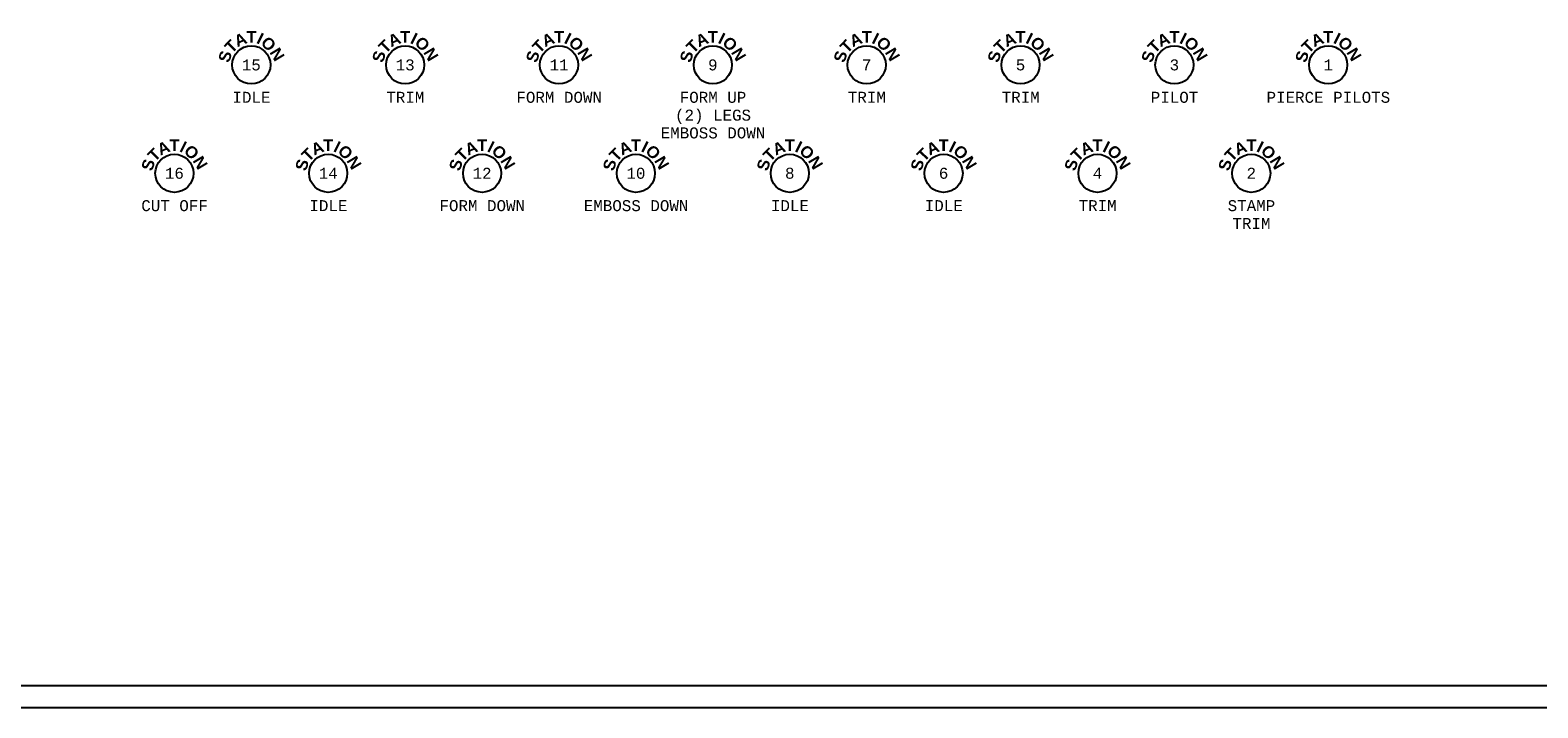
# Model space of a CAD drawing. Header units: inches. Extents: x -59 to 40, y -86 to 20.
# Tile 65 of 74: x 8.13 to 25.28, y -14.26 to -6.55. Entities that reach past the tile are written whole.
import ezdxf
from ezdxf.enums import TextEntityAlignment as Align

# ---------------------------------------------------------------- set-up
doc = ezdxf.new("R2010")
doc.units = ezdxf.units.IN
doc.header["$MEASUREMENT"] = 0
doc.layers.add('APP-M-D', color=2, linetype='Continuous')
doc.layers.add('APP-M-S', color=7, linetype='Continuous')
doc.styles.add('DIEMAKER_BND_DIM', font='MONOTXT.SHX')
doc.styles.add('SANSSERIFBOLD', font='sasb____.pfb', dxfattribs={"height": 0.5})

# ---------------------------------------------------------------- blocks, each defined once
blk = doc.blocks.new('*U17')
at = {"layer": 'APP-M-S'}
blk.add_circle((0, 0), 0.217, dxfattribs=at)
at = {"layer": 'APP-M-D', "style": 'SANSSERIFBOLD'}
for s, rotation, p in [('A', 22.8038, (-0.16, 0.2)), ('I', 333.4415, (0.049, 0.253)), ('T', 45.3093, (-0.222, 0.123)), ('O', 314.1432, (0.098, 0.245)), ('N', 300.846, (0.203, 0.143)), ('S', 73.0292, (-0.253, 0.017))]:
    blk.add_text(s, height=0.133, rotation=rotation, dxfattribs=at).set_placement(p)
blk.add_text('T', height=0.133, dxfattribs=at).set_placement((-0.056, 0.252))
at = {"layer": 'APP-M-D', "style": 'DIEMAKER_BND_DIM'}
blk.add_attdef('#', text='', height=0.125, dxfattribs=at).set_placement((0, 0), align=Align.MIDDLE_CENTER)
for tag, p in [('LINE1', (0.002, -0.431)), ('LINE2', (0.002, -0.634)), ('LINE3', (0.002, -0.836)), ('LINE4', (0.002, -1.039)), ('LINE5', (0.002, -1.241)), ('LINE6', (0.002, -1.443)), ('LINE7', (0.002, -1.646)), ('LINE8', (0.002, -1.848)), ('LINE9', (0.002, -2.05)), ('LINE10', (0.002, -2.253))]:
    blk.add_attdef(tag, text='', height=0.125, dxfattribs=at).set_placement(p, align=Align.CENTER)

msp = doc.modelspace()

# ---------------------------------------------------------------- linework, layer by layer
at = {"layer": 'APP-M-S', "color": 7}
for points in [[(-7.73176, 19.61813), (39.76824, 19.61813), (39.76824, -14.25688), (-7.73176, -14.25688)], [(-7.48176, -14.00688), (-7.48176, 19.36813), (39.51824, 19.36813), (39.51824, -14.00688)]]:
    msp.add_lwpolyline(points, close=True, dxfattribs=at)

# ---------------------------------------------------------------- block references
at = {"layer": 'APP-M-S'}
for p, values in [((10.6419, -6.94452), {'#': '15', 'LINE1': 'IDLE'}), ((12.3919, -6.94452), {'#': '13', 'LINE1': 'TRIM'}), ((14.1419, -6.94452), {'#': '11', 'LINE1': 'FORM DOWN'}), ((15.8919, -6.94452), {'#': '9', 'LINE1': 'FORM UP', 'LINE2': '(2) LEGS', 'LINE3': 'EMBOSS DOWN'}), ((17.6419, -6.94452), {'#': '7', 'LINE1': 'TRIM'}), ((19.3919, -6.94452), {'#': '5', 'LINE1': 'TRIM'}), ((21.1419, -6.94452), {'#': '3', 'LINE1': 'PILOT'}), ((22.8919, -6.94452), {'#': '1', 'LINE1': 'PIERCE PILOTS'}), ((9.7669, -8.17687), {'#': '16', 'LINE1': 'CUT OFF'}), ((11.5169, -8.17687), {'#': '14', 'LINE1': 'IDLE'}), ((13.2669, -8.17687), {'#': '12', 'LINE1': 'FORM DOWN'}), ((15.0169, -8.17687), {'#': '10', 'LINE1': 'EMBOSS DOWN'}), ((16.7669, -8.17687), {'#': '8', 'LINE1': 'IDLE'}), ((18.5169, -8.17687), {'#': '6', 'LINE1': 'IDLE'}), ((20.2669, -8.17687), {'#': '4', 'LINE1': 'TRIM'}), ((22.0169, -8.17687), {'#': '2', 'LINE1': 'STAMP', 'LINE2': 'TRIM'})]:
    msp.add_blockref('*U17', p, dxfattribs=at).add_auto_attribs(values)

doc.saveas('drawing.dxf')
